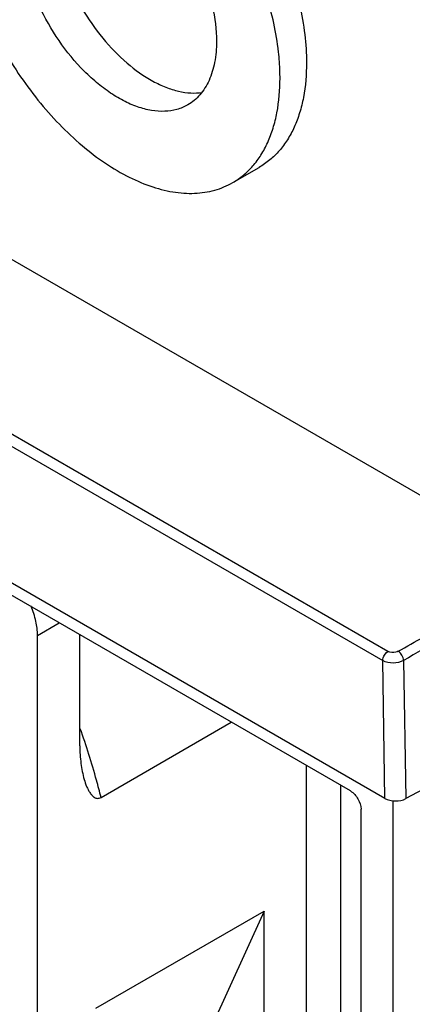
# Model space of a CAD drawing. Header units: millimetres. Extents: x 59 to 456, y 172 to 546.
# Tile 7 of 14: x 184 to 210, y 219 to 284. Entities that reach past the tile are written whole.
import ezdxf

# ---------------------------------------------------------------- set-up
doc = ezdxf.new("R2010")
doc.units = ezdxf.units.MM
doc.header["$LTSCALE"] = 46.725481
doc.layers.get('0').update_dxf_attribs({"linetype": 'CONTINUOUS'})

msp = doc.modelspace()

# ---------------------------------------------------------------- linework, layer by layer
at = {"color": 7, "linetype": 'Continuous'}
for p, q in [((208.042, 232.368), (66.56, 314.05)), ((205.736, 232.867), (71.668, 310.27)), ((166.916, 277.733), (214.646, 250.177)), ((197.875, 273.508), (199.643, 274.529)), ((208.237, 242.191), (159.598, 270.272)), ((159.257, 269.66), (207.896, 241.579)), ((184.841, 243.257), (186.291, 244.094)), ((184.841, 207.331), (184.841, 243.257)), ((187.67, 235.878), (187.67, 243.298)), ((208.042, 232.368), (207.896, 241.579)), ((209.285, 241.586), (209.431, 232.354)), ((189.084, 232.438), (197.782, 237.46)), ((215.985, 235.882), (209.431, 232.354)), ((202.802, 210.76), (202.802, 234.561)), ((205.1, 216.169), (205.1, 233.235)), ((208.565, 232.239), (208.565, 180.611)), ((206.443, 180.203), (206.443, 231.642)), ((188.73, 218.353), (199.973, 224.844)), ((199.973, 224.844), (196.167, 216.495)), ((199.973, 209.127), (199.973, 224.844))]:
    msp.add_line(p, q, dxfattribs=at)
msp.add_arc((183.478, 280.299), 17.564, 6.35815, 7.15995, dxfattribs=at)
msp.add_ellipse((208.749, 232.776), major_axis=(1, 0), ratio=0.577336, start_param=-2.356348, end_param=-0.820453, dxfattribs=at)
for points, knots in [([(184.393, 300.943), (184.769, 301.16), (185.598, 301.504), (186.966, 301.705), (188.435, 301.596), (189.973, 301.188), (191.548, 300.492), (193.131, 299.523), (194.688, 298.304), (196.188, 296.86), (197.598, 295.221), (199.323, 292.819), (200.74, 290.2), (201.79, 287.465), (202.363, 285.432), (202.716, 283.449), (202.802, 282.143), (202.802, 281.51)], [0, 0, 0, 0, 0.04282, 0.087408, 0.135198, 0.187114, 0.243568, 0.304534, 0.369641, 0.438258, 0.509565, 0.582611, 0.729629, 0.801626, 0.87124, 0.937597, 1, 1, 1, 1]), ([(200.904, 282.488), (200.744, 283.764), (200.131, 286.369), (198.548, 290.115), (196.72, 293.057), (195.002, 295.193), (193.634, 296.626), (192.201, 297.875), (190.732, 298.915), (189.252, 299.729), (187.788, 300.3), (186.365, 300.616), (185.008, 300.668), (183.744, 300.452), (182.977, 300.125), (182.626, 299.922)], [0, 0, 0, 0, 0.135804, 0.280727, 0.427793, 0.499889, 0.569821, 0.636816, 0.700233, 0.759609, 0.814719, 0.865645, 0.912842, 0.957197, 1, 1, 1, 1]), ([(185.626, 294.726), (185.854, 294.857), (186.356, 295.066), (187.186, 295.188), (188.077, 295.122), (189.01, 294.875), (189.966, 294.452), (190.925, 293.865), (191.87, 293.125), (193.103, 291.938), (194.472, 290.184), (195.745, 287.833), (196.57, 285.392), (196.791, 283.729), (196.791, 282.939)], [0, 0, 0, 0, 0.042842, 0.087452, 0.135266, 0.187207, 0.243688, 0.304684, 0.369823, 0.438474, 0.582755, 0.729846, 0.871376, 1, 1, 1, 1]), ([(179.467, 292.941), (179.467, 292.308), (179.553, 291.002), (179.905, 289.018), (180.479, 286.986), (181.528, 284.251), (182.946, 281.632), (184.67, 279.23), (186.081, 277.591), (187.581, 276.147), (189.138, 274.927), (190.72, 273.959), (192.296, 273.263), (193.834, 272.854), (195.303, 272.746), (196.671, 272.947), (197.499, 273.291), (197.875, 273.508)], [0, 0, 0, 0, 0.062403, 0.12876, 0.198373, 0.270371, 0.417389, 0.490435, 0.561742, 0.630359, 0.695466, 0.756432, 0.812886, 0.864803, 0.912592, 0.95718, 1, 1, 1, 1]), ([(185.831, 291.716), (185.831, 291.005), (186.01, 289.513), (186.692, 287.3), (187.756, 285.13), (189.132, 283.15), (190.724, 281.492), (192.195, 280.436), (193.388, 279.869), (194.239, 279.6), (195.06, 279.478), (195.594, 279.498), (195.847, 279.535)], [0, 0, 0, 0, 0.123913, 0.259671, 0.401655, 0.543296, 0.67807, 0.800513, 0.856089, 0.907659, 0.955439, 1, 1, 1, 1]), ([(194.875, 278.704), (194.647, 278.573), (194.145, 278.364), (193.315, 278.242), (192.424, 278.308), (191.491, 278.555), (190.535, 278.978), (189.576, 279.565), (188.631, 280.305), (187.398, 281.492), (186.029, 283.246), (184.756, 285.597), (183.931, 288.038), (183.71, 289.701), (183.71, 290.491)], [0, 0, 0, 0, 0.042842, 0.087452, 0.135266, 0.187207, 0.243688, 0.304684, 0.369823, 0.438474, 0.582755, 0.729846, 0.871376, 1, 1, 1, 1]), ([(196.791, 282.939), (196.791, 282.47), (196.72, 281.579), (196.36, 280.354), (195.842, 279.51), (195.319, 278.995), (195.027, 278.792), (194.875, 278.704)], [0, 0, 0, 0, 0.289587, 0.54863, 0.781633, 0.891836, 1, 1, 1, 1]), ([(201.034, 280.489), (201.034, 280.632), (201.025, 281.218), (200.982, 281.803), (200.933, 282.244)], [0, 0, 0, 0, 0.243948, 1, 1, 1, 1]), ([(202.802, 281.51), (202.802, 280.737), (202.711, 279.602), (202.363, 278.176), (202.008, 277.226), (201.555, 276.376), (201.009, 275.634), (200.374, 275.009), (199.893, 274.673), (199.643, 274.529)], [0, 0, 0, 0, 0.289278, 0.422536, 0.548497, 0.667893, 0.781867, 0.891952, 1, 1, 1, 1]), ([(197.875, 273.508), (198.125, 273.653), (198.606, 273.988), (199.241, 274.613), (199.788, 275.355), (200.24, 276.205), (200.595, 277.156), (200.944, 278.582), (201.034, 279.716), (201.034, 280.489)], [0, 0, 0, 0, 0.108047, 0.218132, 0.332106, 0.451502, 0.577464, 0.710722, 1, 1, 1, 1]), ([(208.932, 242.197), (209.493, 242.521), (211.759, 243.807), (214.051, 245.047), (215.771, 245.983)], [0, 0, 0, 0, 0.248505, 1, 1, 1, 1]), ([(215.985, 245.617), (215.427, 245.276), (213.204, 243.914), (210.976, 242.561), (209.285, 241.585)], [0, 0, 0, 0, 0.250948, 1, 1, 1, 1]), ([(184.841, 243.257), (184.841, 243.575), (184.758, 244.243), (184.555, 244.883), (184.423, 245.206)], [0, 0, 0, 0, 0.476861, 1, 1, 1, 1]), ([(207.896, 241.579), (207.895, 241.638), (207.94, 241.874), (208.085, 242.097), (208.237, 242.191)], [0, 0, 0, 0, 0.250674, 1, 1, 1, 1]), ([(208.932, 242.197), (208.882, 242.169), (208.659, 242.086), (208.392, 242.102), (208.237, 242.191)], [0, 0, 0, 0, 0.244768, 1, 1, 1, 1]), ([(209.285, 241.586), (209.281, 241.706), (209.195, 241.941), (209.034, 242.134), (208.932, 242.197)], [0, 0, 0, 0, 0.499949, 1, 1, 1, 1]), ([(209.285, 241.586), (209.076, 241.467), (208.59, 241.368), (208.101, 241.461), (207.896, 241.579)], [0, 0, 0, 0, 0.503848, 1, 1, 1, 1]), ([(189.084, 232.438), (188.99, 232.82), (188.588, 234.367), (188.105, 235.894), (187.701, 237.029)], [0, 0, 0, 0, 0.246033, 1, 1, 1, 1]), ([(187.67, 235.878), (187.67, 235.487), (187.716, 234.732), (187.86, 233.988), (187.962, 233.64)], [0, 0, 0, 0, 0.519034, 1, 1, 1, 1]), ([(187.962, 233.64), (188.008, 233.481), (188.087, 233.248), (188.221, 232.956), (188.335, 232.755), (188.468, 232.577), (188.629, 232.432), (188.85, 232.348), (189.011, 232.396), (189.084, 232.438)], [0, 0, 0, 0, 0.266407, 0.394198, 0.517681, 0.636286, 0.750121, 0.864, 1, 1, 1, 1]), ([(205.736, 232.867), (205.946, 232.746), (206.278, 232.363), (206.443, 231.885), (206.443, 231.642)], [0, 0, 0, 0, 0.499999, 1, 1, 1, 1])]:
    msp.add_open_spline(points, degree=3, knots=knots, dxfattribs=at)

doc.saveas('drawing.dxf')
